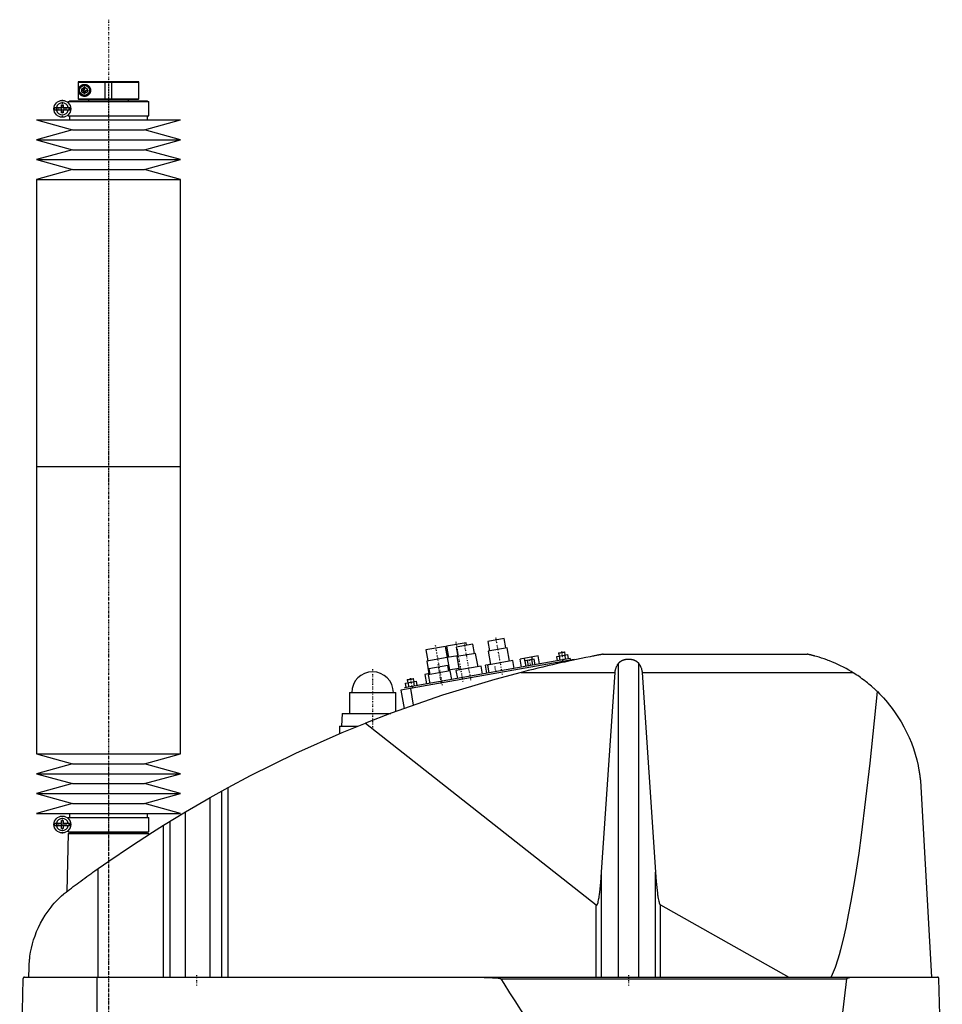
# Model space of a CAD drawing. Extents: x -906 to 181, y -1 to 1168.
# Tile 3 of 3: x -906 to -329, y 553 to 1168. Entities that reach past the tile are written whole.
import ezdxf

# ---------------------------------------------------------------- set-up
doc = ezdxf.new("R2010")
doc.units = 0
doc.linetypes.add('CENTER', pattern=[1.5, 0.45, -0.5, 0.05, -0.5])
for name, color, linetype in [('AM_0', 7, 'CONTINUOUS'), ('AM_10', 7, 'CONTINUOUS'), ('AM_7', 7, 'CENTER')]:
    doc.layers.add(name, color=color, linetype=linetype)

msp = doc.modelspace()

# ---------------------------------------------------------------- linework, layer by layer
at = {"layer": 'AM_0', "color": 7, "linetype": 'CONTINUOUS'}
for p, q in [((-868.68, 1129.5), (-868.99, 1129.2)), ((-868.99, 1129.2), (-831, 1129.2)), ((-868.99, 1129.2), (-868.99, 1118.8)), ((-868.68, 1129.5), (-831.3, 1129.5)), ((-831, 1129.2), (-831.3, 1129.5)), ((-831, 1118.8), (-831, 1129.2)), ((-868.19, 1125.45), (-868.19, 1125.98)), ((-868.19, 1122.02), (-868.19, 1122.55)), ((-866.75, 1125.01), (-865, 1126.02)), ((-866.75, 1122.99), (-866.75, 1125.01)), ((-865, 1121.98), (-866.75, 1122.99)), ((-865, 1126.02), (-863.25, 1125.01)), ((-863.25, 1122.99), (-865, 1121.98)), ((-863.25, 1125.01), (-863.25, 1122.99)), ((-879.45, 1113.4), (-879.45, 1115)), ((-879.45, 1115), (-878.25, 1115)), ((-878.25, 1115), (-878.25, 1113.4)), ((-875.15, 1117), (-875.15, 1116.22)), ((-875.15, 1117), (-824.85, 1117)), ((-874.35, 1117.5), (-874.35, 1117)), ((-874.35, 1117.5), (-825.65, 1117.5)), ((-868.99, 1118.8), (-831, 1118.8)), ((-868.99, 1118.8), (-868.68, 1118.5)), ((-868.68, 1118.5), (-831.3, 1118.5)), ((-862.5, 1118.5), (-862.5, 1117.5)), ((-837.5, 1117.5), (-837.5, 1118.5)), ((-831.3, 1118.5), (-831, 1118.8)), ((-825.65, 1117), (-825.65, 1117.5)), ((-824.85, 1108), (-824.85, 1117)), ((-883.63, 1113.4), (-879.45, 1113.4)), ((-879.45, 1111.6), (-883.63, 1111.6)), ((-879.45, 1110), (-879.45, 1111.6)), ((-878.25, 1110), (-879.45, 1110)), ((-878.25, 1113.4), (-874.07, 1113.4)), ((-878.25, 1111.6), (-878.25, 1110)), ((-874.07, 1111.6), (-878.25, 1111.6)), ((-875.15, 1108.78), (-875.15, 1108)), ((-895, 1105.5), (-872.5, 1099.3)), ((-895, 1105.5), (-805, 1105.5)), ((-875.15, 1108), (-824.85, 1108)), ((-874.35, 1108), (-874.35, 1105.5)), ((-827.5, 1099.3), (-805, 1105.5)), ((-825.65, 1105.5), (-825.65, 1108)), ((-872.5, 1099.3), (-895, 1093.1)), ((-872.5, 1099.3), (-827.5, 1099.3)), ((-805, 1093.1), (-827.5, 1099.3)), ((-895, 1093.1), (-872.5, 1086.9)), ((-895, 1093.1), (-805, 1093.1)), ((-827.5, 1086.9), (-805, 1093.1)), ((-872.5, 1086.9), (-895, 1080.7)), ((-872.5, 1086.9), (-827.5, 1086.9)), ((-805, 1080.7), (-827.5, 1086.9)), ((-895, 1080.7), (-872.5, 1074.5)), ((-895, 1080.7), (-805, 1080.7)), ((-827.5, 1074.5), (-805, 1080.7)), ((-872.5, 1074.5), (-895, 1068.3)), ((-872.5, 1074.5), (-827.5, 1074.5)), ((-805, 1068.3), (-827.5, 1074.5)), ((-895, 1068.3), (-895, 888.75)), ((-895, 1068.3), (-805, 1068.3)), ((-805, 888.75), (-805, 1068.3)), ((-895, 888.75), (-895, 709.2)), ((-895, 888.75), (-805, 888.75)), ((-895, 888.75), (-805, 888.75)), ((-805, 709.2), (-805, 888.75)), ((-639.35, 776.35), (-651.66, 774.18)), ((-638.13, 769.45), (-639.35, 776.35)), ((-626.55, 778.6), (-638.86, 776.43)), ((-638.86, 776.43), (-637.64, 769.54)), ((-622.35, 777.82), (-632.69, 776)), ((-632.69, 776), (-631.65, 770.09)), ((-626.29, 777.13), (-626.55, 778.6)), ((-621.3, 771.91), (-622.35, 777.82)), ((-602.65, 781.29), (-612.99, 779.47)), ((-612.99, 779.47), (-611.95, 773.56)), ((-601.61, 775.39), (-602.65, 781.29)), ((-651.66, 774.18), (-650.44, 767.28)), ((-631.73, 770.58), (-638.38, 769.41)), ((-620.57, 772.04), (-632.38, 769.96)), ((-632.38, 769.96), (-630.91, 761.59)), ((-619.09, 763.67), (-620.57, 772.04)), ((-600.87, 775.52), (-612.69, 773.43)), ((-612.69, 773.43), (-611.21, 765.06)), ((-599.39, 767.15), (-600.87, 775.52)), ((-581.49, 770.4), (-592.71, 768.42)), ((-585.14, 768.14), (-585.42, 769.71)), ((-580.6, 765.38), (-581.49, 770.4)), ((-569.87, 770.12), (-563.05, 771.32)), ((-569.39, 767.36), (-569.87, 770.12)), ((-568.79, 772.08), (-564.85, 772.78)), ((-568.58, 772.37), (-568.79, 772.08)), ((-568.79, 772.08), (-568.48, 770.36)), ((-568.58, 772.37), (-565.14, 772.98)), ((-567.68, 767.66), (-568.17, 770.42)), ((-564.85, 772.78), (-565.14, 772.98)), ((-564.54, 771.06), (-564.85, 772.78)), ((-564.27, 768.26), (-564.75, 771.02)), ((-562.56, 768.56), (-563.05, 771.32)), ((-540.94, 771.5), (-413.33, 771.5)), ((-558.96, 768.18), (-667.29, 749.08)), ((-561.6, 768.73), (-665, 750.5)), ((-638.37, 769.41), (-651.18, 767.15)), ((-651.18, 767.15), (-649.79, 759.27)), ((-638, 764.4), (-649.82, 762.32)), ((-638.38, 769.41), (-636.99, 761.53)), ((-637.4, 760.95), (-638, 764.4)), ((-617.12, 764.02), (-632.88, 761.24)), ((-616.25, 759.1), (-617.12, 764.02)), ((-611.23, 765.16), (-614.38, 764.6)), ((-613.49, 759.58), (-614.38, 764.6)), ((-597.42, 767.49), (-613.18, 764.71)), ((-613.18, 764.71), (-612.31, 759.79)), ((-611.6, 764.99), (-611.61, 765.09)), ((-596.56, 762.57), (-597.42, 767.49)), ((-591.83, 763.4), (-592.71, 768.42)), ((-589.06, 763.89), (-589.95, 768.91)), ((-583.98, 768.34), (-589.67, 767.34)), ((-589.06, 763.89), (-589.67, 767.34)), ((-587.64, 764.14), (-588.24, 767.59)), ((-584.79, 764.64), (-585.4, 768.09)), ((-583.37, 764.89), (-583.98, 768.34)), ((-566.52, 767.86), (-566.35, 766.88)), ((-564.87, 767.14), (-564.78, 766.64)), ((-561.6, 768.73), (-561.42, 767.75)), ((-558.96, 768.18), (-558.91, 767.91)), ((-531.34, 569.6), (-531.34, 765.71)), ((-518.66, 569.6), (-518.66, 765.71)), ((-649.31, 759.36), (-652.25, 758.84)), ((-652.25, 758.84), (-651.21, 752.93)), ((-636.41, 761.13), (-650.2, 758.69)), ((-650.2, 758.69), (-649.24, 753.28)), ((-649.82, 762.32), (-649.21, 758.87)), ((-631.08, 762.57), (-637.49, 761.44)), ((-635.46, 755.71), (-636.41, 761.13)), ((-632.88, 761.24), (-632.01, 756.32)), ((-592.03, 760.16), (-533.43, 760.16)), ((-541.83, 635.23), (-533.43, 760.16)), ((-516.57, 760.16), (-385.05, 760.16)), ((-516.57, 760.16), (-508.17, 635.23)), ((-664.41, 753.44), (-657.59, 754.64)), ((-663.93, 750.69), (-664.41, 753.44)), ((-663.33, 755.41), (-659.39, 756.1)), ((-663.12, 755.7), (-663.33, 755.41)), ((-663.33, 755.41), (-663.02, 753.69)), ((-663.12, 755.7), (-659.68, 756.31)), ((-662.22, 750.99), (-662.71, 753.74)), ((-660.08, 751.37), (-659.9, 750.38)), ((-659.39, 756.1), (-659.68, 756.31)), ((-659.08, 754.38), (-659.39, 756.1)), ((-658.81, 751.59), (-659.3, 754.34)), ((-657.1, 751.89), (-657.59, 754.64)), ((-699.5, 747.5), (-699.5, 734.5)), ((-699.5, 747.5), (-670.5, 747.5)), ((-670.5, 735.67), (-670.5, 747.5)), ((-667.29, 749.08), (-665.26, 737.59)), ((-661.38, 750.12), (-659.53, 739.63)), ((-704, 734.5), (-704.5, 726.5)), ((-704, 734.5), (-673.65, 734.5)), ((-705.65, 726.5), (-705.65, 721.73)), ((-705.65, 726.5), (-694.16, 726.5)), ((-689.33, 728.44), (-545.22, 614.75)), ((-895, 709.2), (-872.5, 703)), ((-895, 709.2), (-805, 709.2)), ((-827.5, 703), (-805, 709.2)), ((-872.5, 703), (-895, 696.8)), ((-872.5, 703), (-827.5, 703)), ((-805, 696.8), (-827.5, 703)), ((-895, 696.8), (-872.5, 690.6)), ((-895, 696.8), (-805, 696.8)), ((-827.5, 690.6), (-805, 696.8)), ((-872.5, 690.6), (-895, 684.4)), ((-872.5, 690.6), (-827.5, 690.6)), ((-805, 684.4), (-827.5, 690.6)), ((-895, 684.4), (-872.5, 678.2)), ((-895, 684.4), (-805, 684.4)), ((-827.5, 678.2), (-805, 684.4)), ((-786.56, 681.89), (-775.22, 688.17)), ((-779.22, 569.6), (-779.22, 685.98)), ((-775.22, 569.6), (-775.22, 688.17)), ((-342.34, 688.56), (-335.65, 569.6)), ((-872.5, 678.2), (-895, 672)), ((-872.5, 678.2), (-827.5, 678.2)), ((-805, 672), (-827.5, 678.2)), ((-801.96, 672.97), (-786.56, 681.89)), ((-786.56, 569.6), (-786.56, 681.89)), ((-895, 672), (-805, 672)), ((-874.35, 672), (-874.35, 669.5)), ((-825.65, 669.5), (-825.65, 672)), ((-815.65, 664.64), (-801.96, 672.97)), ((-801.96, 569.6), (-801.96, 672.97)), ((-883.63, 665.9), (-879.45, 665.9)), ((-879.45, 665.9), (-879.45, 667.5)), ((-879.45, 667.5), (-878.25, 667.5)), ((-878.25, 667.5), (-878.25, 665.9)), ((-878.25, 665.9), (-874.07, 665.9)), ((-875.15, 669.5), (-875.15, 668.72)), ((-875.15, 669.5), (-824.85, 669.5)), ((-824.85, 660.5), (-824.85, 669.5)), ((-811.52, 569.6), (-811.52, 667.2)), ((-879.45, 664.1), (-883.63, 664.1)), ((-879.45, 662.5), (-879.45, 664.1)), ((-878.25, 662.5), (-879.45, 662.5)), ((-878.25, 664.1), (-878.25, 662.5)), ((-874.07, 664.1), (-878.25, 664.1)), ((-875.17, 659.5), (-876.04, 623.15)), ((-875.17, 659.5), (-824.83, 659.5)), ((-875.15, 661.28), (-875.15, 660.5)), ((-875.15, 660.5), (-824.85, 660.5)), ((-874.35, 660.5), (-874.35, 660)), ((-874.35, 660), (-825.65, 660)), ((-874.17, 660), (-874.17, 659.5)), ((-825.83, 659.5), (-825.83, 660)), ((-825.65, 660), (-825.65, 660.5)), ((-824.81, 658.86), (-824.83, 659.5)), ((-815.65, 569.6), (-815.65, 664.64)), ((-856.53, 569.6), (-856.53, 637.45)), ((-541.83, 569.6), (-541.83, 635.23)), ((-508.17, 569.6), (-508.17, 635.23)), ((-545.22, 569.6), (-545.22, 614.75)), ((-505.15, 614.71), (-424.82, 569.6)), ((-505.15, 569.6), (-505.15, 614.71)), ((-899.77, 569.6), (-899.63, 575.62)), ((-903.45, 568.63), (-905.5, 487.5)), ((-902.45, 569.6), (-332.05, 569.6)), ((-857.01, 487.5), (-857.01, 569.6)), ((-604.88, 568.63), (-388.61, 568.63)), ((-328.96, 487.5), (-331.05, 568.63))]:
    msp.add_line(p, q, dxfattribs=at)
for points in [[(-868.19, 1125.98, 0), (-868.15, 1126.03, 0), (-868.08, 1126.14, 0), (-868, 1126.25, 0), (-867.96, 1126.3, 0), (-867.92, 1126.35, 0), (-867.84, 1126.45, 0), (-867.75, 1126.55, 0), (-867.66, 1126.65, 0), (-867.56, 1126.74, 0), (-867.46, 1126.83, 0), (-867.41, 1126.87, 0), (-867.36, 1126.92, 0), (-867.25, 1127, 0), (-867.14, 1127.08, 0), (-867.03, 1127.16, 0), (-866.91, 1127.23, 0), (-866.79, 1127.3, 0), (-866.73, 1127.33, 0), (-866.66, 1127.36, 0), (-866.53, 1127.42, 0), (-866.4, 1127.48, 0), (-866.34, 1127.5, 0), (-866.27, 1127.53, 0), (-866.13, 1127.58, 0), (-865.99, 1127.62, 0), (-865.92, 1127.64, 0), (-865.85, 1127.65, 0), (-865.7, 1127.68, 0), (-865.55, 1127.71, 0), (-865.4, 1127.73, 0), (-865.24, 1127.74, 0), (-865.09, 1127.75, 0), (-865.01, 1127.75, 0), (-864.93, 1127.75, 0), (-864.76, 1127.74, 0), (-864.6, 1127.73, 0), (-864.44, 1127.71, 0), (-864.27, 1127.68, 0), (-864.1, 1127.64, 0), (-864.01, 1127.62, 0), (-863.92, 1127.59, 0), (-863.74, 1127.53, 0), (-863.56, 1127.46, 0), (-863.37, 1127.38, 0), (-863.19, 1127.28, 0), (-863.01, 1127.18, 0), (-862.92, 1127.12, 0), (-862.83, 1127.06, 0), (-862.65, 1126.92, 0), (-862.48, 1126.78, 0), (-862.32, 1126.62, 0), (-862.16, 1126.45, 0), (-862.02, 1126.28, 0), (-861.95, 1126.18, 0), (-861.94, 1126.17, 0), (-861.92, 1126.13, 0), (-861.89, 1126.1, 0), (-861.88, 1126.09, 0), (-861.87, 1126.07, 0), (-861.85, 1126.04, 0), (-861.83, 1126, 0), (-861.81, 1125.97, 0), (-861.79, 1125.93, 0), (-861.76, 1125.9, 0), (-861.75, 1125.88, 0), (-861.74, 1125.86, 0), (-861.72, 1125.82, 0), (-861.7, 1125.79, 0), (-861.68, 1125.75, 0), (-861.66, 1125.71, 0), (-861.64, 1125.67, 0), (-861.63, 1125.65, 0), (-861.63, 1125.64, 0), (-861.61, 1125.6, 0), (-861.59, 1125.56, 0), (-861.57, 1125.52, 0), (-861.55, 1125.48, 0), (-861.54, 1125.44, 0), (-861.53, 1125.42, 0), (-861.52, 1125.4, 0), (-861.5, 1125.36, 0), (-861.49, 1125.32, 0), (-861.47, 1125.27, 0), (-861.46, 1125.23, 0), (-861.44, 1125.19, 0), (-861.44, 1125.17, 0), (-861.43, 1125.15, 0), (-861.42, 1125.11, 0), (-861.4, 1125.06, 0), (-861.39, 1125.02, 0), (-861.38, 1124.98, 0), (-861.37, 1124.94, 0), (-861.36, 1124.91, 0), (-861.36, 1124.89, 0), (-861.35, 1124.85, 0), (-861.34, 1124.81, 0), (-861.33, 1124.78, 0), (-861.33, 1124.76, 0), (-861.32, 1124.72, 0), (-861.31, 1124.68, 0), (-861.31, 1124.65, 0), (-861.3, 1124.63, 0), (-861.3, 1124.59, 0), (-861.29, 1124.54, 0), (-861.28, 1124.5, 0), (-861.28, 1124.46, 0), (-861.27, 1124.41, 0), (-861.27, 1124.39, 0), (-861.27, 1124.37, 0), (-861.26, 1124.32, 0), (-861.26, 1124.28, 0), (-861.26, 1124.24, 0), (-861.26, 1124.19, 0), (-861.25, 1124.15, 0), (-861.25, 1124.13, 0), (-861.25, 1124.11, 0), (-861.25, 1124.06, 0), (-861.25, 1124.02, 0), (-861.25, 1124, 0), (-861.25, 1123.98, 0), (-861.25, 1123.94, 0), (-861.25, 1123.89, 0), (-861.25, 1123.87, 0), (-861.25, 1123.85, 0), (-861.26, 1123.81, 0), (-861.26, 1123.76, 0), (-861.26, 1123.72, 0), (-861.26, 1123.68, 0), (-861.27, 1123.63, 0), (-861.27, 1123.61, 0), (-861.27, 1123.59, 0), (-861.28, 1123.54, 0), (-861.28, 1123.5, 0), (-861.29, 1123.46, 0), (-861.3, 1123.41, 0), (-861.3, 1123.37, 0), (-861.31, 1123.35, 0), (-861.31, 1123.32, 0), (-861.32, 1123.28, 0), (-861.33, 1123.24, 0), (-861.33, 1123.22, 0), (-861.34, 1123.19, 0), (-861.35, 1123.15, 0), (-861.36, 1123.11, 0), (-861.36, 1123.09, 0), (-861.37, 1123.06, 0), (-861.38, 1123.02, 0), (-861.39, 1122.98, 0), (-861.4, 1122.94, 0), (-861.42, 1122.89, 0), (-861.43, 1122.85, 0), (-861.44, 1122.83, 0), (-861.44, 1122.81, 0), (-861.46, 1122.77, 0), (-861.47, 1122.73, 0), (-861.49, 1122.68, 0), (-861.5, 1122.64, 0), (-861.52, 1122.6, 0), (-861.53, 1122.58, 0), (-861.54, 1122.56, 0), (-861.55, 1122.52, 0), (-861.57, 1122.48, 0), (-861.59, 1122.44, 0), (-861.61, 1122.4, 0), (-861.63, 1122.36, 0), (-861.63, 1122.35, 0), (-861.64, 1122.33, 0), (-861.66, 1122.29, 0), (-861.68, 1122.25, 0), (-861.7, 1122.21, 0), (-861.72, 1122.18, 0), (-861.74, 1122.14, 0), (-861.75, 1122.12, 0), (-861.76, 1122.1, 0), (-861.79, 1122.07, 0), (-861.81, 1122.03, 0), (-861.83, 1122, 0), (-861.85, 1121.96, 0), (-861.87, 1121.93, 0), (-861.88, 1121.91, 0), (-861.89, 1121.9, 0), (-861.92, 1121.87, 0), (-861.94, 1121.83, 0), (-861.95, 1121.82, 0), (-862.02, 1121.72, 0), (-862.16, 1121.55, 0), (-862.32, 1121.38, 0), (-862.48, 1121.22, 0), (-862.65, 1121.08, 0), (-862.83, 1120.94, 0), (-862.92, 1120.88, 0), (-863.01, 1120.82, 0), (-863.19, 1120.72, 0), (-863.37, 1120.62, 0), (-863.56, 1120.54, 0), (-863.74, 1120.47, 0), (-863.92, 1120.41, 0), (-864.01, 1120.38, 0), (-864.1, 1120.36, 0), (-864.27, 1120.32, 0), (-864.44, 1120.29, 0), (-864.6, 1120.27, 0), (-864.76, 1120.26, 0), (-864.93, 1120.25, 0), (-865.01, 1120.25, 0), (-865.09, 1120.25, 0), (-865.24, 1120.26, 0), (-865.4, 1120.27, 0), (-865.55, 1120.29, 0), (-865.7, 1120.32, 0), (-865.85, 1120.35, 0), (-865.92, 1120.36, 0), (-865.99, 1120.38, 0), (-866.13, 1120.42, 0), (-866.27, 1120.47, 0), (-866.34, 1120.5, 0), (-866.4, 1120.52, 0), (-866.53, 1120.58, 0), (-866.66, 1120.64, 0), (-866.73, 1120.67, 0), (-866.79, 1120.7, 0), (-866.91, 1120.77, 0), (-867.03, 1120.84, 0), (-867.14, 1120.92, 0), (-867.25, 1121, 0), (-867.36, 1121.08, 0), (-867.41, 1121.13, 0), (-867.46, 1121.17, 0), (-867.56, 1121.26, 0), (-867.66, 1121.35, 0), (-867.75, 1121.45, 0), (-867.84, 1121.55, 0), (-867.92, 1121.65, 0), (-867.96, 1121.7, 0), (-868, 1121.75, 0), (-868.08, 1121.86, 0), (-868.15, 1121.97, 0), (-868.19, 1122.02, 0)], [(-540.94, 771.5, 0), (-540.94, 771.5, 0), (-540.94, 771.5, 0), (-540.94, 771.5, 0), (-540.95, 771.5, 0), (-540.95, 771.5, 0), (-540.96, 771.49, 0), (-540.98, 771.49, 0), (-541, 771.49, 0), (-541.02, 771.48, 0), (-541.04, 771.48, 0), (-541.05, 771.48, 0), (-541.06, 771.48, 0), (-541.09, 771.47, 0), (-541.12, 771.47, 0), (-541.15, 771.46, 0), (-541.19, 771.45, 0), (-541.22, 771.45, 0), (-541.24, 771.44, 0), (-541.26, 771.44, 0), (-541.3, 771.43, 0), (-541.35, 771.42, 0), (-541.37, 771.42, 0), (-541.39, 771.41, 0), (-541.44, 771.41, 0), (-541.48, 771.4, 0), (-541.51, 771.39, 0), (-541.53, 771.39, 0), (-541.58, 771.38, 0), (-541.64, 771.37, 0), (-541.69, 771.36, 0), (-541.74, 771.35, 0), (-541.8, 771.34, 0), (-541.83, 771.33, 0), (-541.86, 771.33, 0), (-541.91, 771.32, 0), (-541.97, 771.31, 0), (-542.03, 771.29, 0), (-542.08, 771.28, 0), (-542.14, 771.27, 0), (-542.17, 771.27, 0), (-542.2, 771.26, 0), (-542.26, 771.25, 0), (-542.32, 771.24, 0), (-542.53, 771.2, 0), (-542.91, 771.13, 0), (-543.31, 771.05, 0), (-543.52, 771.01, 0), (-543.73, 770.97, 0), (-544.16, 770.89, 0), (-544.6, 770.8, 0), (-545.06, 770.71, 0), (-545.52, 770.63, 0), (-545.99, 770.53, 0), (-546.22, 770.49, 0), (-546.46, 770.44, 0), (-546.93, 770.35, 0), (-547.41, 770.26, 0), (-547.64, 770.21, 0), (-549.05, 769.93, 0), (-551.78, 769.39, 0), (-554.59, 768.81, 0), (-557.47, 768.21, 0), (-560.41, 767.59, 0), (-563.39, 766.95, 0), (-564.9, 766.62, 0), (-566.41, 766.28, 0), (-569.46, 765.6, 0), (-572.52, 764.91, 0), (-575.58, 764.19, 0), (-578.64, 763.47, 0), (-581.68, 762.74, 0), (-583.19, 762.37, 0), (-584.69, 762.01, 0), (-587.67, 761.27, 0), (-590.59, 760.53, 0), (-592.03, 760.16, 0)], [(-385.05, 760.16, 0), (-385.83, 760.64, 0), (-387.44, 761.58, 0), (-389.09, 762.5, 0), (-389.92, 762.95, 0), (-390.77, 763.4, 0), (-392.47, 764.26, 0), (-394.2, 765.08, 0), (-395.93, 765.87, 0), (-397.66, 766.61, 0), (-399.37, 767.3, 0), (-400.23, 767.63, 0), (-401.07, 767.95, 0), (-402.74, 768.54, 0), (-404.36, 769.09, 0), (-405.96, 769.59, 0), (-407.62, 770.08, 0), (-408.6, 770.35, 0), (-408.87, 770.42, 0), (-409.14, 770.5, 0), (-409.28, 770.53, 0), (-409.41, 770.57, 0), (-409.68, 770.64, 0), (-409.94, 770.7, 0), (-410.07, 770.74, 0), (-410.2, 770.77, 0), (-410.46, 770.83, 0), (-410.71, 770.9, 0), (-410.83, 770.93, 0), (-410.95, 770.96, 0), (-411.19, 771.01, 0), (-411.42, 771.07, 0), (-411.65, 771.12, 0), (-411.86, 771.17, 0), (-412.07, 771.22, 0), (-412.18, 771.24, 0), (-412.28, 771.27, 0), (-412.48, 771.31, 0), (-412.67, 771.36, 0), (-412.78, 771.38, 0), (-412.8, 771.39, 0), (-412.83, 771.39, 0), (-412.84, 771.39, 0), (-412.86, 771.4, 0), (-412.89, 771.4, 0), (-412.91, 771.41, 0), (-412.94, 771.41, 0), (-412.96, 771.42, 0), (-412.99, 771.42, 0), (-413, 771.43, 0), (-413.01, 771.43, 0), (-413.03, 771.44, 0), (-413.05, 771.44, 0), (-413.07, 771.44, 0), (-413.1, 771.45, 0), (-413.12, 771.45, 0), (-413.13, 771.46, 0), (-413.13, 771.46, 0), (-413.15, 771.46, 0), (-413.17, 771.47, 0), (-413.18, 771.47, 0), (-413.19, 771.47, 0), (-413.2, 771.47, 0), (-413.22, 771.48, 0), (-413.22, 771.48, 0), (-413.23, 771.48, 0), (-413.24, 771.48, 0), (-413.26, 771.48, 0), (-413.27, 771.49, 0), (-413.28, 771.49, 0), (-413.29, 771.49, 0), (-413.29, 771.49, 0), (-413.3, 771.49, 0), (-413.3, 771.49, 0), (-413.31, 771.5, 0), (-413.32, 771.5, 0), (-413.32, 771.5, 0), (-413.33, 771.5, 0), (-413.33, 771.5, 0), (-413.33, 771.5, 0), (-413.33, 771.5, 0), (-413.33, 771.5, 0), (-413.33, 771.5, 0)], [(-533.43, 760.16, 0), (-533.42, 760.32, 0), (-533.39, 760.65, 0), (-533.34, 760.97, 0), (-533.32, 761.13, 0), (-533.29, 761.3, 0), (-533.22, 761.62, 0), (-533.15, 761.94, 0), (-533.06, 762.26, 0), (-532.97, 762.57, 0), (-532.86, 762.89, 0), (-532.8, 763.04, 0), (-532.74, 763.2, 0), (-532.61, 763.51, 0), (-532.48, 763.81, 0), (-532.33, 764.11, 0), (-532.17, 764.41, 0), (-532, 764.71, 0), (-531.92, 764.86, 0), (-531.83, 765, 0), (-531.64, 765.29, 0), (-531.44, 765.57, 0), (-531.34, 765.71, 0)], [(-531.34, 765.71, 0), (-531.3, 765.76, 0), (-531.23, 765.86, 0), (-531.15, 765.95, 0), (-531.11, 766, 0), (-531.07, 766.05, 0), (-530.99, 766.14, 0), (-530.91, 766.24, 0), (-530.82, 766.33, 0), (-530.73, 766.42, 0), (-530.63, 766.51, 0), (-530.59, 766.56, 0), (-530.54, 766.6, 0), (-530.44, 766.69, 0), (-530.34, 766.77, 0), (-530.24, 766.85, 0), (-530.14, 766.93, 0), (-530.03, 767.01, 0), (-529.98, 767.05, 0), (-529.93, 767.09, 0), (-529.82, 767.16, 0), (-529.71, 767.23, 0), (-529.66, 767.26, 0), (-529.6, 767.3, 0), (-529.49, 767.36, 0), (-529.39, 767.42, 0), (-529.33, 767.45, 0), (-529.28, 767.48, 0), (-529.17, 767.54, 0), (-529.05, 767.59, 0), (-528.94, 767.65, 0), (-528.82, 767.7, 0), (-528.7, 767.75, 0), (-528.64, 767.78, 0), (-528.58, 767.8, 0), (-528.46, 767.85, 0), (-528.33, 767.9, 0), (-528.21, 767.94, 0), (-528.08, 767.99, 0), (-527.95, 768.03, 0), (-527.88, 768.05, 0), (-527.81, 768.07, 0), (-527.68, 768.1, 0), (-527.55, 768.14, 0), (-527.41, 768.17, 0), (-527.28, 768.2, 0), (-527.14, 768.23, 0), (-527.07, 768.25, 0), (-527, 768.26, 0), (-526.86, 768.28, 0), (-526.72, 768.31, 0), (-526.59, 768.33, 0), (-526.45, 768.35, 0), (-526.31, 768.37, 0), (-526.24, 768.37, 0), (-526.17, 768.38, 0), (-526.03, 768.4, 0), (-525.89, 768.41, 0), (-525.75, 768.42, 0), (-525.61, 768.43, 0), (-525.47, 768.43, 0), (-525.41, 768.44, 0), (-525.34, 768.44, 0), (-525.2, 768.44, 0), (-525.07, 768.44, 0), (-525, 768.44, 0), (-524.93, 768.44, 0), (-524.8, 768.44, 0), (-524.66, 768.44, 0), (-524.59, 768.44, 0), (-524.53, 768.43, 0), (-524.39, 768.43, 0), (-524.25, 768.42, 0), (-524.11, 768.41, 0), (-523.97, 768.4, 0), (-523.83, 768.38, 0), (-523.76, 768.37, 0), (-523.69, 768.37, 0), (-523.55, 768.35, 0), (-523.41, 768.33, 0), (-523.28, 768.31, 0), (-523.14, 768.28, 0), (-523, 768.26, 0), (-522.93, 768.25, 0), (-522.86, 768.23, 0), (-522.72, 768.2, 0), (-522.59, 768.17, 0), (-522.45, 768.14, 0), (-522.32, 768.1, 0), (-522.19, 768.07, 0), (-522.12, 768.05, 0), (-522.05, 768.03, 0), (-521.92, 767.99, 0), (-521.79, 767.94, 0), (-521.67, 767.9, 0), (-521.54, 767.85, 0), (-521.42, 767.8, 0), (-521.36, 767.78, 0), (-521.3, 767.75, 0), (-521.18, 767.7, 0), (-521.06, 767.65, 0), (-520.95, 767.59, 0), (-520.83, 767.54, 0), (-520.72, 767.48, 0), (-520.67, 767.45, 0), (-520.61, 767.42, 0), (-520.51, 767.36, 0), (-520.4, 767.3, 0), (-520.34, 767.26, 0), (-520.29, 767.23, 0), (-520.18, 767.16, 0), (-520.07, 767.09, 0), (-520.02, 767.05, 0), (-519.97, 767.01, 0), (-519.86, 766.93, 0), (-519.76, 766.85, 0), (-519.66, 766.77, 0), (-519.56, 766.69, 0), (-519.46, 766.6, 0), (-519.41, 766.56, 0), (-519.37, 766.51, 0), (-519.27, 766.42, 0), (-519.18, 766.33, 0), (-519.09, 766.24, 0), (-519.01, 766.14, 0), (-518.93, 766.05, 0), (-518.89, 766, 0), (-518.85, 765.95, 0), (-518.77, 765.86, 0), (-518.7, 765.76, 0), (-518.66, 765.71, 0)], [(-518.66, 765.71, 0), (-518.56, 765.57, 0), (-518.36, 765.29, 0), (-518.17, 765, 0), (-518.08, 764.86, 0), (-518, 764.71, 0), (-517.83, 764.41, 0), (-517.67, 764.11, 0), (-517.52, 763.81, 0), (-517.39, 763.51, 0), (-517.26, 763.2, 0), (-517.2, 763.04, 0), (-517.14, 762.89, 0), (-517.03, 762.57, 0), (-516.94, 762.26, 0), (-516.85, 761.94, 0), (-516.78, 761.62, 0), (-516.71, 761.3, 0), (-516.68, 761.13, 0), (-516.66, 760.97, 0), (-516.61, 760.65, 0), (-516.58, 760.32, 0), (-516.57, 760.16, 0)], [(-592.03, 760.16, 0), (-608.52, 755.74, 0), (-641.19, 745.86, 0), (-673.4, 734.59, 0), (-689.33, 728.44, 0)], [(-369.53, 748.09, 0), (-369.92, 748.47, 0), (-370.71, 749.22, 0), (-371.52, 749.97, 0), (-371.92, 750.33, 0), (-372.33, 750.7, 0), (-373.15, 751.42, 0), (-373.98, 752.14, 0), (-374.82, 752.84, 0), (-375.67, 753.53, 0), (-376.53, 754.21, 0), (-376.96, 754.55, 0), (-377.39, 754.89, 0), (-378.26, 755.55, 0), (-379.14, 756.2, 0), (-380.03, 756.84, 0), (-380.93, 757.47, 0), (-381.83, 758.08, 0), (-382.28, 758.39, 0), (-382.74, 758.69, 0), (-383.66, 759.29, 0), (-384.58, 759.87, 0), (-385.05, 760.16, 0)], [(-398.33, 569.6, 0), (-397.49, 571.52, 0), (-395.8, 575.91, 0), (-394.12, 581.01, 0), (-393.28, 583.82, 0), (-392.45, 586.82, 0), (-390.78, 593.33, 0), (-389.13, 600.55, 0), (-387.48, 608.47, 0), (-385.84, 617.08, 0), (-384.22, 626.39, 0), (-383.41, 631.3, 0), (-382.61, 636.38, 0), (-381.01, 647.05, 0), (-379.42, 658.39, 0), (-374, 703.31, 0), (-369.53, 748.09, 0)], [(-369.53, 748.09, 0), (-368.22, 746.79, 0), (-365.68, 744.12, 0), (-363.25, 741.34, 0), (-362.07, 739.91, 0), (-360.93, 738.46, 0), (-358.74, 735.49, 0), (-356.67, 732.43, 0), (-354.72, 729.3, 0), (-352.91, 726.09, 0), (-351.24, 722.81, 0), (-350.45, 721.14, 0), (-349.7, 719.46, 0), (-348.3, 716.06, 0), (-347.03, 712.6, 0), (-345.91, 709.08, 0), (-344.93, 705.5, 0), (-344.09, 701.86, 0), (-343.73, 700.01, 0), (-343.67, 699.71, 0), (-343.56, 699.09, 0), (-343.45, 698.46, 0), (-343.4, 698.15, 0), (-343.35, 697.84, 0), (-343.25, 697.21, 0), (-343.16, 696.59, 0), (-343.07, 695.96, 0), (-342.98, 695.33, 0), (-342.9, 694.69, 0), (-342.86, 694.37, 0), (-342.82, 694.06, 0), (-342.75, 693.42, 0), (-342.68, 692.78, 0), (-342.62, 692.13, 0), (-342.56, 691.49, 0), (-342.5, 690.84, 0), (-342.47, 690.52, 0), (-342.45, 690.19, 0), (-342.4, 689.54, 0), (-342.36, 688.89, 0), (-342.34, 688.56, 0)], [(-775.22, 688.17, 0), (-761.24, 695.59, 0), (-732.87, 709.58, 0), (-703.96, 722.45, 0), (-689.33, 728.44, 0)], [(-856.53, 637.45, 0), (-849.84, 642.16, 0), (-836.3, 651.36, 0), (-822.58, 660.29, 0), (-815.65, 664.64, 0)], [(-878.19, 621.52, 0), (-877.65, 621.93, 0), (-876.56, 622.75, 0), (-875.45, 623.59, 0), (-874.89, 624.01, 0), (-874.33, 624.44, 0), (-873.19, 625.3, 0), (-872.03, 626.16, 0), (-870.86, 627.04, 0), (-869.67, 627.92, 0), (-868.47, 628.81, 0), (-867.86, 629.26, 0), (-867.25, 629.7, 0), (-866.03, 630.6, 0), (-864.79, 631.51, 0), (-863.54, 632.42, 0), (-862.29, 633.33, 0), (-861.02, 634.24, 0), (-860.38, 634.7, 0), (-859.75, 635.16, 0), (-858.46, 636.08, 0), (-857.18, 637, 0), (-856.53, 637.45, 0)], [(-545.22, 614.75, 0), (-545.21, 614.75, 0), (-545.21, 614.75, 0), (-545.2, 614.74, 0), (-545.2, 614.74, 0), (-545.2, 614.74, 0), (-545.19, 614.73, 0), (-545.19, 614.73, 0), (-545.18, 614.73, 0), (-545.17, 614.72, 0), (-545.17, 614.72, 0), (-545.17, 614.72, 0), (-545.16, 614.71, 0), (-545.16, 614.71, 0), (-545.15, 614.71, 0), (-545.15, 614.71, 0), (-545.14, 614.7, 0), (-545.14, 614.7, 0), (-545.13, 614.7, 0), (-545.13, 614.7, 0), (-545.12, 614.69, 0), (-545.12, 614.69, 0), (-545.12, 614.69, 0), (-545.11, 614.69, 0), (-545.11, 614.69, 0), (-545.1, 614.68, 0), (-545.1, 614.68, 0), (-545.1, 614.68, 0), (-545.09, 614.68, 0), (-545.08, 614.68, 0), (-545.08, 614.68, 0), (-545.07, 614.68, 0), (-545.07, 614.67, 0), (-545.07, 614.67, 0), (-545.06, 614.67, 0), (-545.06, 614.67, 0), (-545.05, 614.67, 0), (-545.05, 614.67, 0), (-545.04, 614.67, 0), (-545.03, 614.67, 0), (-545.03, 614.67, 0), (-545.03, 614.67, 0), (-545.02, 614.67, 0), (-545.02, 614.67, 0), (-545.01, 614.67, 0), (-545.01, 614.67, 0), (-545, 614.67, 0), (-545, 614.67, 0), (-544.99, 614.67, 0), (-544.99, 614.67, 0), (-544.98, 614.67, 0), (-544.98, 614.67, 0), (-544.97, 614.67, 0), (-544.97, 614.67, 0), (-544.96, 614.67, 0), (-544.96, 614.67, 0), (-544.96, 614.67, 0), (-544.95, 614.67, 0), (-544.94, 614.67, 0), (-544.94, 614.67, 0), (-544.93, 614.67, 0), (-544.93, 614.68, 0), (-544.93, 614.68, 0), (-544.92, 614.68, 0), (-544.92, 614.68, 0), (-544.91, 614.68, 0), (-544.91, 614.68, 0), (-544.9, 614.68, 0), (-544.9, 614.68, 0), (-544.9, 614.69, 0), (-544.89, 614.69, 0), (-544.89, 614.69, 0), (-544.88, 614.69, 0), (-544.88, 614.69, 0), (-544.87, 614.7, 0), (-544.87, 614.7, 0), (-544.86, 614.7, 0), (-544.86, 614.7, 0), (-544.85, 614.7, 0), (-544.85, 614.71, 0), (-544.84, 614.71, 0), (-544.84, 614.71, 0), (-544.83, 614.72, 0), (-544.83, 614.72, 0), (-544.83, 614.72, 0), (-544.82, 614.72, 0), (-544.81, 614.73, 0), (-544.81, 614.73, 0), (-544.8, 614.74, 0), (-544.8, 614.74, 0), (-544.79, 614.74, 0), (-544.79, 614.74, 0), (-544.79, 614.75, 0), (-544.78, 614.75, 0), (-544.78, 614.76, 0), (-544.77, 614.76, 0), (-544.76, 614.77, 0), (-544.76, 614.77, 0), (-544.76, 614.77, 0), (-544.75, 614.78, 0), (-544.75, 614.78, 0), (-544.73, 614.8, 0), (-544.71, 614.82, 0), (-544.69, 614.84, 0), (-544.66, 614.88, 0), (-544.63, 614.92, 0), (-544.61, 614.94, 0), (-544.59, 614.97, 0), (-544.56, 615.02, 0), (-544.52, 615.08, 0), (-544.51, 615.11, 0), (-544.49, 615.14, 0), (-544.46, 615.2, 0), (-544.42, 615.27, 0), (-544.39, 615.34, 0), (-544.36, 615.42, 0), (-544.32, 615.5, 0), (-544.31, 615.54, 0), (-544.29, 615.59, 0), (-544.26, 615.67, 0), (-544.22, 615.77, 0), (-544.11, 616.13, 0), (-543.91, 616.86, 0), (-543.71, 617.73, 0), (-543.52, 618.75, 0), (-543.42, 619.32, 0), (-543.32, 619.92, 0), (-543.13, 621.22, 0), (-542.95, 622.66, 0), (-542.32, 628.77, 0), (-541.83, 635.23, 0)], [(-508.17, 635.23, 0), (-507.73, 629.38, 0), (-507.17, 623.69, 0), (-507.01, 622.31, 0), (-506.84, 621.04, 0), (-506.76, 620.44, 0), (-506.67, 619.88, 0), (-506.5, 618.83, 0), (-506.32, 617.9, 0), (-506.15, 617.08, 0), (-505.97, 616.38, 0), (-505.79, 615.8, 0), (-505.7, 615.56, 0), (-505.68, 615.52, 0), (-505.65, 615.44, 0), (-505.62, 615.37, 0), (-505.61, 615.34, 0), (-505.59, 615.31, 0), (-505.56, 615.24, 0), (-505.53, 615.18, 0), (-505.5, 615.13, 0), (-505.47, 615.07, 0), (-505.44, 615.02, 0), (-505.43, 615, 0), (-505.41, 614.98, 0), (-505.38, 614.93, 0), (-505.35, 614.89, 0), (-505.32, 614.85, 0), (-505.29, 614.82, 0), (-505.26, 614.79, 0), (-505.25, 614.78, 0), (-505.23, 614.76, 0), (-505.21, 614.75, 0), (-505.21, 614.74, 0), (-505.2, 614.74, 0), (-505.2, 614.74, 0), (-505.2, 614.74, 0), (-505.19, 614.73, 0), (-505.19, 614.73, 0), (-505.18, 614.73, 0), (-505.18, 614.72, 0), (-505.17, 614.72, 0), (-505.17, 614.72, 0), (-505.17, 614.72, 0), (-505.16, 614.71, 0), (-505.16, 614.71, 0), (-505.15, 614.71, 0)], [(-899.63, 575.62, 0), (-899.63, 575.9, 0), (-899.61, 576.44, 0), (-899.59, 576.97, 0), (-899.58, 577.22, 0), (-899.56, 577.47, 0), (-899.53, 577.96, 0), (-899.5, 578.44, 0), (-899.47, 578.91, 0), (-899.43, 579.37, 0), (-899.39, 579.83, 0), (-899.37, 580.05, 0), (-899.35, 580.27, 0), (-899.31, 580.72, 0), (-899.26, 581.15, 0), (-899.07, 582.67, 0), (-898.88, 583.94, 0), (-898.67, 585.21, 0), (-898.16, 587.76, 0), (-897.54, 590.32, 0), (-896.8, 592.89, 0), (-895.93, 595.48, 0), (-894.93, 598.07, 0), (-894.38, 599.37, 0), (-893.8, 600.67, 0), (-892.52, 603.27, 0), (-891.09, 605.85, 0), (-889.52, 608.41, 0), (-887.8, 610.92, 0), (-885.93, 613.4, 0), (-884.94, 614.61, 0), (-883.91, 615.81, 0), (-881.74, 618.15, 0), (-879.41, 620.42, 0), (-878.19, 621.52, 0)], [(-902.45, 569.6, 0), (-902.48, 569.6, 0), (-902.54, 569.6, 0), (-902.61, 569.59, 0), (-902.64, 569.58, 0), (-902.67, 569.57, 0), (-902.74, 569.56, 0), (-902.8, 569.54, 0), (-902.86, 569.51, 0), (-902.93, 569.48, 0), (-902.99, 569.44, 0), (-903.02, 569.42, 0), (-903.05, 569.4, 0), (-903.1, 569.36, 0), (-903.16, 569.3, 0), (-903.21, 569.24, 0), (-903.27, 569.18, 0), (-903.3, 569.13, 0), (-903.3, 569.12, 0), (-903.31, 569.11, 0), (-903.32, 569.1, 0), (-903.32, 569.09, 0), (-903.33, 569.08, 0), (-903.34, 569.06, 0), (-903.34, 569.05, 0), (-903.35, 569.04, 0), (-903.35, 569.03, 0), (-903.36, 569.01, 0), (-903.37, 569, 0), (-903.37, 568.99, 0), (-903.38, 568.97, 0), (-903.39, 568.95, 0), (-903.39, 568.93, 0), (-903.4, 568.91, 0), (-903.41, 568.89, 0), (-903.41, 568.88, 0), (-903.41, 568.87, 0), (-903.42, 568.84, 0), (-903.43, 568.82, 0), (-903.43, 568.79, 0), (-903.43, 568.78, 0), (-903.43, 568.77, 0), (-903.44, 568.77, 0), (-903.44, 568.77, 0), (-903.44, 568.76, 0), (-903.44, 568.76, 0), (-903.44, 568.75, 0), (-903.44, 568.75, 0), (-903.44, 568.74, 0), (-903.44, 568.74, 0), (-903.44, 568.74, 0), (-903.44, 568.73, 0), (-903.44, 568.73, 0), (-903.44, 568.72, 0), (-903.44, 568.72, 0), (-903.44, 568.72, 0), (-903.44, 568.71, 0), (-903.44, 568.71, 0), (-903.44, 568.71, 0), (-903.44, 568.7, 0), (-903.45, 568.7, 0), (-903.45, 568.69, 0), (-903.45, 568.69, 0), (-903.45, 568.68, 0), (-903.45, 568.68, 0), (-903.45, 568.67, 0), (-903.45, 568.67, 0), (-903.45, 568.67, 0), (-903.45, 568.66, 0), (-903.45, 568.65, 0), (-903.45, 568.65, 0), (-903.45, 568.64, 0), (-903.45, 568.64, 0), (-903.45, 568.64, 0), (-903.45, 568.63, 0), (-903.45, 568.63, 0), (-903.45, 568.63, 0)], [(-625.92, 569.6, 0), (-622.51, 569.59, 0), (-615.33, 569.45, 0), (-611.14, 569.3, 0), (-609.97, 569.24, 0), (-608.82, 569.17, 0), (-608.26, 569.13, 0), (-607.7, 569.09, 0), (-606.58, 568.98, 0), (-605.89, 568.9, 0), (-605.7, 568.87, 0), (-605.5, 568.83, 0), (-605.41, 568.82, 0), (-605.31, 568.8, 0), (-605.21, 568.77, 0), (-605.18, 568.76, 0), (-605.15, 568.76, 0), (-605.13, 568.75, 0), (-605.12, 568.75, 0), (-605.09, 568.74, 0), (-605.06, 568.73, 0), (-605.03, 568.72, 0), (-605, 568.71, 0), (-604.97, 568.69, 0), (-604.95, 568.69, 0), (-604.95, 568.68, 0), (-604.94, 568.68, 0), (-604.94, 568.68, 0), (-604.94, 568.68, 0), (-604.94, 568.68, 0), (-604.93, 568.67, 0), (-604.93, 568.67, 0), (-604.92, 568.67, 0), (-604.92, 568.66, 0), (-604.91, 568.66, 0), (-604.91, 568.66, 0), (-604.91, 568.66, 0), (-604.9, 568.66, 0), (-604.9, 568.65, 0), (-604.9, 568.65, 0), (-604.89, 568.65, 0), (-604.89, 568.64, 0), (-604.89, 568.64, 0), (-604.89, 568.64, 0), (-604.88, 568.63, 0), (-604.88, 568.63, 0), (-604.88, 568.63, 0), (-604.88, 568.63, 0), (-604.88, 568.63, 0), (-604.88, 568.63, 0), (-604.88, 568.63, 0), (-604.88, 568.63, 0), (-604.88, 568.63, 0)], [(-604.88, 568.63, 0), (-603.05, 565.65, 0), (-599.4, 559.81, 0), (-595.75, 554.13, 0), (-593.92, 551.36, 0), (-592.09, 548.63, 0), (-588.44, 543.29, 0), (-584.79, 538.12, 0), (-581.13, 533.11, 0), (-577.48, 528.27, 0), (-573.83, 523.6, 0), (-572, 521.32, 0), (-570.17, 519.09, 0), (-566.52, 514.75, 0), (-562.86, 510.57, 0), (-559.21, 506.57, 0), (-555.56, 502.73, 0), (-551.9, 499.05, 0), (-550.07, 497.28, 0), (-548.25, 495.54, 0), (-544.59, 492.2, 0), (-540.94, 489.03, 0), (-539.11, 487.5, 0)], [(-391.63, 543.92, 0), (-388.61, 568.63, 0)], [(-388.61, 568.63, 0), (-388.61, 568.63, 0), (-388.61, 568.64, 0), (-388.61, 568.64, 0), (-388.61, 568.65, 0), (-388.61, 568.65, 0), (-388.6, 568.65, 0), (-388.6, 568.66, 0), (-388.6, 568.67, 0), (-388.6, 568.67, 0), (-388.6, 568.68, 0), (-388.6, 568.68, 0), (-388.6, 568.68, 0), (-388.59, 568.69, 0), (-388.59, 568.7, 0), (-388.59, 568.7, 0), (-388.59, 568.71, 0), (-388.58, 568.71, 0), (-388.58, 568.72, 0), (-388.58, 568.72, 0), (-388.58, 568.73, 0), (-388.58, 568.73, 0), (-388.57, 568.73, 0), (-388.57, 568.74, 0), (-388.57, 568.74, 0), (-388.57, 568.75, 0), (-388.56, 568.75, 0), (-388.56, 568.75, 0), (-388.56, 568.76, 0), (-388.55, 568.76, 0), (-388.55, 568.77, 0), (-388.55, 568.77, 0), (-388.54, 568.78, 0), (-388.54, 568.78, 0), (-388.54, 568.78, 0), (-388.54, 568.79, 0), (-388.53, 568.79, 0), (-388.52, 568.81, 0), (-388.49, 568.84, 0), (-388.47, 568.86, 0), (-388.44, 568.88, 0), (-388.42, 568.9, 0), (-388.41, 568.91, 0), (-388.38, 568.93, 0), (-388.35, 568.95, 0), (-388.31, 568.97, 0), (-388.28, 568.99, 0), (-388.25, 569.01, 0), (-388.23, 569.02, 0), (-388.21, 569.03, 0), (-388.18, 569.05, 0), (-388.15, 569.06, 0), (-388.13, 569.07, 0), (-388.11, 569.08, 0), (-388.08, 569.09, 0), (-388.04, 569.11, 0), (-388.03, 569.11, 0), (-388.01, 569.12, 0), (-387.98, 569.13, 0), (-387.94, 569.15, 0), (-387.83, 569.19, 0), (-387.62, 569.26, 0), (-387.41, 569.31, 0), (-387.19, 569.36, 0), (-386.97, 569.41, 0), (-386.85, 569.43, 0), (-386.74, 569.45, 0), (-386.51, 569.48, 0), (-386.29, 569.51, 0), (-386.06, 569.54, 0), (-385.83, 569.56, 0), (-385.61, 569.58, 0), (-385.5, 569.58, 0), (-385.38, 569.59, 0), (-385.17, 569.6, 0), (-384.95, 569.6, 0), (-384.85, 569.6, 0)], [(-331.05, 568.63, 0), (-331.05, 568.63, 0), (-331.05, 568.63, 0), (-331.05, 568.64, 0), (-331.05, 568.64, 0), (-331.05, 568.64, 0), (-331.05, 568.65, 0), (-331.05, 568.66, 0), (-331.05, 568.66, 0), (-331.05, 568.67, 0), (-331.05, 568.67, 0), (-331.05, 568.67, 0), (-331.05, 568.68, 0), (-331.05, 568.68, 0), (-331.05, 568.69, 0), (-331.05, 568.69, 0), (-331.05, 568.7, 0), (-331.06, 568.7, 0), (-331.06, 568.71, 0), (-331.06, 568.71, 0), (-331.06, 568.71, 0), (-331.06, 568.72, 0), (-331.06, 568.72, 0), (-331.06, 568.73, 0), (-331.06, 568.73, 0), (-331.06, 568.74, 0), (-331.06, 568.74, 0), (-331.06, 568.74, 0), (-331.06, 568.75, 0), (-331.06, 568.75, 0), (-331.06, 568.76, 0), (-331.06, 568.76, 0), (-331.06, 568.77, 0), (-331.06, 568.77, 0), (-331.06, 568.77, 0), (-331.07, 568.78, 0), (-331.07, 568.78, 0), (-331.07, 568.8, 0), (-331.08, 568.82, 0), (-331.08, 568.85, 0), (-331.09, 568.87, 0), (-331.09, 568.88, 0), (-331.09, 568.89, 0), (-331.1, 568.92, 0), (-331.11, 568.94, 0), (-331.12, 568.96, 0), (-331.12, 568.98, 0), (-331.13, 569, 0), (-331.14, 569.01, 0), (-331.14, 569.01, 0), (-331.15, 569.03, 0), (-331.16, 569.05, 0), (-331.16, 569.06, 0), (-331.17, 569.07, 0), (-331.17, 569.08, 0), (-331.18, 569.1, 0), (-331.19, 569.1, 0), (-331.19, 569.11, 0), (-331.2, 569.13, 0), (-331.21, 569.14, 0), (-331.24, 569.18, 0), (-331.29, 569.25, 0), (-331.34, 569.31, 0), (-331.4, 569.36, 0), (-331.46, 569.41, 0), (-331.49, 569.43, 0), (-331.52, 569.45, 0), (-331.58, 569.48, 0), (-331.64, 569.51, 0), (-331.71, 569.54, 0), (-331.77, 569.56, 0), (-331.83, 569.58, 0), (-331.86, 569.58, 0), (-331.89, 569.59, 0), (-331.96, 569.6, 0), (-332.02, 569.6, 0), (-332.05, 569.6, 0)]]:
    msp.add_polyline3d(points, dxfattribs=at)
for centre, radius in [((-865, 1124), 3.5), ((-865, 1124), 3.1), ((-878.85, 1112.5), 5.25), ((-878.85, 665), 5.25)]:
    msp.add_circle(centre, radius, dxfattribs=at)
for centre, radius, start, end in [((-878.85, 1112.5), 3.75, 13.88654, 166.11346), ((-878.85, 1112.5), 4.87, 169.34589, 190.65411), ((-878.85, 1112.5), 3.75, 193.88654, 346.11346), ((-878.85, 1112.5), 4.87, 349.34589, 10.65411), ((-685, 747.5), 13, 0, 180), ((-878.85, 665), 4.87, 169.34589, 190.65411), ((-878.85, 665), 3.75, 13.88654, 166.11346), ((-878.85, 665), 4.87, 349.34589, 10.65411), ((-878.85, 665), 3.75, 193.88654, 346.11346)]:
    msp.add_arc(centre, radius, start, end, dxfattribs=at)
at = {"layer": 'AM_10', "color": 7, "linetype": 'CONTINUOUS'}
for p, q in [((-852, 1118.5), (-852, 1129.5)), ((-848, 1118.5), (-848, 1129.5))]:
    msp.add_line(p, q, dxfattribs=at)
msp.add_arc((-865, 1124), 0.974, 75, 15, dxfattribs=at)
at = {"layer": 'AM_7', "color": 4, "linetype": 'CENTER'}
for p, q in [((-850, 1168.2), (-850, 316.8)), ((-865, 1120.33), (-865, 1127.67)), ((-850, 1128.94), (-850, 877.31)), ((-868.67, 1124), (-861.33, 1124)), ((-878.85, 1106.99), (-878.85, 1118.01)), ((-884.36, 1112.5), (-873.34, 1112.5)), ((-850, 900.19), (-850, 648.56)), ((-608.11, 782.02), (-604, 758.74)), ((-645.82, 777.06), (-641.37, 751.8)), ((-633.02, 779.32), (-628.56, 754.05)), ((-627.81, 778.55), (-623.7, 755.27)), ((-566.96, 773.27), (-565.81, 766.72)), ((-644.2, 764.99), (-642.04, 752.74)), ((-607.85, 760.4), (-608.52, 764.19)), ((-586.18, 764.22), (-586.85, 768.01)), ((-685, 762.2), (-685, 724.8)), ((-661.51, 756.59), (-660.35, 750.04)), ((-698.65, 747.5), (-671.35, 747.5)), ((-850, 700.5), (-850, 370.5)), ((-884.36, 665), (-873.34, 665)), ((-878.85, 659.49), (-878.85, 670.51)), ((-795, 570.9), (-795, 564.3)), ((-525, 570.9), (-525, 564.3))]:
    msp.add_line(p, q, dxfattribs=at)

doc.saveas('drawing.dxf')
